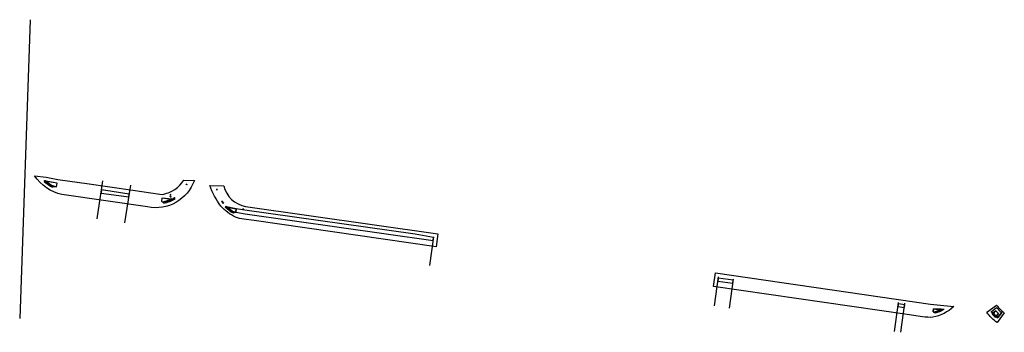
# Model space of a CAD drawing. Header units: feet. Extents: x 0 to 2468915, y 11 to 265913.
# Tile 1 of 7: x 2464923 to 2466293, y 263445 to 263879. Entities that reach past the tile are written whole.
import ezdxf

# ---------------------------------------------------------------- set-up
doc = ezdxf.new("R2010")
doc.units = ezdxf.units.FT
doc.header["$MEASUREMENT"] = 0
doc.linetypes.add('constlimit', pattern=[0])
for name, color, linetype in [('PS_P_Object', 92, 'Continuous'), ('PV_P_Curb', 120, 'Continuous'), ('PV_P_Curb_Ramp', 120, 'Continuous'), ('PV_P_Saw_Cut_Line', 62, 'Continuous'), ('PV_P_Walk', 231, 'Continuous'), ('RW_P_Const_Limits', 120, 'constlimit'), ('XS_P_Finished_Grade', 3, 'Continuous')]:
    doc.layers.add(name, color=color, linetype=linetype)
for name, color, linetype, plot in [('SC_Scratch1', 11, 'Continuous', False), ('SC_Scratch3', 140, 'Continuous', False), ('SC_Scratch4', 80, 'Continuous', False)]:
    doc.layers.add(name, color=color, linetype=linetype, plot=plot)

msp = doc.modelspace()

# ---------------------------------------------------------------- linework, layer by layer
at = {"layer": 'PS_P_Object', "elevation": 1151.1}
for points in [[(2465154.6, 263651.4), (2465156.3, 263650.5)], [(2465155, 263650.1), (2465155.5, 263651)]]:
    msp.add_lwpolyline(points, dxfattribs=at)
at = {"layer": 'PS_P_Object'}
for points in [[(2465133.2, 263633.3), (2465132.3, 263633.5)], [(2465133.5, 263636.1), (2465132.6, 263636.3)], [(2465133.4, 263634.2), (2465133, 263632.4)], [(2465133.3, 263635.1), (2465133.8, 263637)], [(2465196.6, 263643.2), (2465198.5, 263643.3)], [(2465197.5, 263644.2), (2465197.6, 263643.2)], [(2465232.9, 263616.1), (2465233.9, 263615.9)], [(2465234.1, 263616.8), (2465233.6, 263614.9)]]:
    msp.add_lwpolyline(points, dxfattribs=at)
at = {"layer": 'PV_P_Curb'}
for p, q in [((2464960, 263654.9), (2464959.1, 263655)), ((2464975.3, 263652.2), (2464960, 263654.9)), ((2464969.8, 263647.7), (2464971.3, 263647.5)), ((2464971.3, 263647.5), (2464974.6, 263647.3)), ((2464974.6, 263647.3), (2464975.3, 263652.2)), ((2465121, 263626.6), (2465121.7, 263631.6)), ((2465122.1, 263626), (2465121, 263626.6)), ((2465121.7, 263631.6), (2465134.8, 263630.2)), ((2465123.5, 263625.8), (2465122.1, 263626)), ((2465134.8, 263630.2), (2465135.7, 263630.1))]:
    msp.add_line(p, q, dxfattribs=at)
for points in [[(2464958.3, 263655.7), (2464958.7, 263656.1)], [(2464960.7, 263654.3), (2464959.8, 263654.4)], [(2464975.3, 263652.2), (2464960.7, 263654.3)], [(2464974.6, 263647.3), (2464970.6, 263647.8), (2464968.8, 263648.1)], [(2465121, 263626.6), (2465124.8, 263626.1)], [(2465121.7, 263631.6), (2465134, 263629.8)], [(2465134, 263629.8), (2465134.9, 263629.7)], [(2465206.7, 263624.2), (2465206.4, 263623.9)], [(2466194.3, 263473.6), (2466194.8, 263477.6)], [(2466194.3, 263473.6), (2466196, 263473.4)], [(2466194.3, 263473.6), (2466195.4, 263473.2)], [(2466194.8, 263477.6), (2466204, 263476.3)], [(2466194.8, 263477.6), (2466205.3, 263476.9)], [(2466195.4, 263473.2), (2466196.3, 263473)], [(2466205.3, 263476.9), (2466206.3, 263476.8)]]:
    msp.add_lwpolyline(points, dxfattribs=at)
for points in [[(2464958.3, 263655.7), (2464962.5, 263652.2, 0.059859), (2464969.8, 263647.7, 0.052757)], [(2464958.7, 263656.1), (2464962.8, 263652.7, 0.053745), (2464971.3, 263647.5, 0.060746)], [(2465122.1, 263626, 0.089742), (2465138.5, 263632.2)], [(2465123.5, 263625.8, 0.064122), (2465135.5, 263630, 0.026931), (2465138.8, 263631.8)], [(2466194.4, 263473, 0.056891), (2466206.1, 263477.3, 0.044908)], [(2466195.3, 263472.7, 0.057646), (2466207.2, 263477.3)]]:
    msp.add_lwpolyline(points, format="xyb", dxfattribs=at)
at = {"layer": 'PV_P_Curb', "elevation": 143.9}
for points in [[(2465204.1, 263627.1), (2465204.4, 263627.4)], [(2465204.1, 263627.1), (2465206.4, 263623.9)], [(2465204.4, 263627.4), (2465206.7, 263624.2)]]:
    msp.add_lwpolyline(points, dxfattribs=at)
at = {"layer": 'PV_P_Curb_Ramp'}
for points in [[(2465138.5, 263632.2), (2465138.8, 263631.8)], [(2465210, 263619.8), (2465210.4, 263620.2)], [(2465224.4, 263616.5), (2465210.8, 263619.1)], [(2465224.4, 263616.5), (2465211.5, 263618.4)], [(2465223.8, 263611.8), (2465219.5, 263612.3)], [(2465221.5, 263611.8), (2465220.4, 263611.8)], [(2465221.3, 263611.4), (2465222.3, 263611.4)], [(2465221.5, 263611.8), (2465223.8, 263611.8)], [(2465223.8, 263611.8), (2465224.4, 263616.5)], [(2466195.3, 263472.7), (2466194.4, 263473)], [(2466206.1, 263477.3), (2466207.2, 263477.3)], [(2466275, 263473.5), (2466275.4, 263473.8)], [(2466281.3, 263474.5), (2466276.9, 263471.4)], [(2466284.9, 263471.1), (2466281.6, 263466.7)], [(2466283.8, 263465), (2466284.1, 263465.4)]]:
    msp.add_lwpolyline(points, dxfattribs=at)
for points in [[(2465221.3, 263611.4, -0.077599), (2465210, 263619.8)], [(2465222.3, 263611.4, -0.089421), (2465210.4, 263620.2)], [(2466275, 263473.5, 0.059574), (2466283.8, 263465)], [(2466277.3, 263471.6, 0.031797), (2466281.9, 263467.1)], [(2466281.4, 263474.6, 0.024485), (2466284.9, 263471.1), (2466281, 263467.3, -0.024338), (2466277.4, 263470.8), (2466281.4, 263474.6)]]:
    msp.add_lwpolyline(points, format="xyb", dxfattribs=at)
at = {"layer": 'PV_P_Saw_Cut_Line'}
for points in [[(2464957.4, 263654.6), (2464958.3, 263655.7)], [(2464969.8, 263647.7), (2464969.1, 263646.4)], [(2465139.6, 263630.5), (2465138.5, 263632.2)], [(2465123.5, 263625.8), (2465123.8, 263624.4)], [(2466195.3, 263472.7), (2466197.2, 263471.9)], [(2466207.2, 263477.3), (2466209.3, 263477)], [(2466276, 263470.5), (2466276.9, 263471.4)], [(2466280.8, 263465.8), (2466281.6, 263466.7)]]:
    msp.add_lwpolyline(points, dxfattribs=at)
for points in [[(2464957.4, 263654.6, 0.06431), (2464969.1, 263646.4, 0.073316)], [(2465123.8, 263624.4, 0.079768), (2465139.6, 263630.5)], [(2465220.7, 263610.3, -0.077599), (2465209.1, 263618.9, -0.077599)], [(2466197.2, 263471.9, 0.058532), (2466209.3, 263477)], [(2466276, 263470.5, 0.032221), (2466280.8, 263465.8, 0.032221)]]:
    msp.add_lwpolyline(points, format="xyb", dxfattribs=at)
at = {"layer": 'PV_P_Saw_Cut_Line', "elevation": 143.9}
for points in [[(2465209.1, 263618.9), (2465210, 263619.8)], [(2465220.7, 263610.3), (2465221.3, 263611.4)]]:
    msp.add_lwpolyline(points, dxfattribs=at)
at = {"layer": 'PV_P_Walk'}
for points in [[(2465036.6, 263638.5), (2465075.2, 263633.1), (2465075.8, 263636.8), (2465037.3, 263643)], [(2465223.8, 263611.8), (2465237.2, 263609.8), (2465498.7, 263572.6), (2465499.2, 263576.6), (2465473.6, 263581.3), (2465236.7, 263614.8), (2465224.4, 263616.5), (2465223.8, 263611.8)], [(2465895.2, 263520.2), (2465894.7, 263516.2), (2465915.5, 263513.3), (2465916, 263517.2)], [(2466154.1, 263479.3), (2466154.6, 263483.3), (2466145.7, 263484.6), (2466145.1, 263480.6)]]:
    msp.add_lwpolyline(points, close=True, dxfattribs=at)
msp.add_lwpolyline([(2466282.3, 263479.4, 0.057703), (2466289.5, 263472.4), (2466284.1, 263465.4, -0.059574), (2466275.4, 263473.8), (2466282.3, 263479.4)], format="xyb", dxfattribs=at)
at = {"layer": 'RW_P_Const_Limits'}
for points in [[(2464960.2, 263660.5), (2464976.2, 263657.2), (2464979.4, 263656.7), (2465016.5, 263651.5), (2465080.6, 263642.4), (2465118.1, 263637.1), (2465122.3, 263636.5, 0.204693), (2465151.7, 263656.4), (2465166.4, 263656), (2465166.4, 263656, -0.373227), (2465101.2, 263619.3), (2464982.1, 263636.4, -0.195926), (2464944.1, 263662.4)], [(2466190.6, 263484.1), (2466222.8, 263480.6, -0.134895), (2466193.7, 263465.9, -0.058448), (2466179.4, 263466.5), (2466157.8, 263469.9), (2465888.5, 263508.5), (2465891.2, 263527.5)], [(2466282.3, 263482.7, 0.064225), (2466293.1, 263472), (2466283.1, 263458.7, -0.089253), (2466268.7, 263472.8)]]:
    msp.add_lwpolyline(points, format="xyb", close=True, dxfattribs=at)
at = {"layer": 'RW_P_Const_Limits', "elevation": 143.9}
msp.add_lwpolyline([(2465187.6, 263649.1), (2465207.1, 263648.6, 0.293289), (2465237.6, 263619.7), (2465505, 263582), (2465502.5, 263563.9), (2465249.5, 263600.1), (2465235.3, 263602.2, -0.062945), (2465223.5, 263605, -0.091695), (2465203.2, 263620.1, -0.065983)], format="xyb", close=True, dxfattribs=at)
at = {"layer": 'SC_Scratch1'}
for points in [[(2466276.9, 263471.4, -0.013781), (2466275, 263473.5)], [(2466283.8, 263465, -0.013515), (2466281.6, 263466.7)]]:
    msp.add_lwpolyline(points, format="xyb", dxfattribs=at)
msp.add_lwpolyline([(2466275.4, 263473.8), (2466282.3, 263479.4, 0.057703), (2466289.5, 263472.4), (2466284.1, 263465.4, -0.013675), (2466281.9, 263467.1), (2466284.9, 263471.1), (2466281.4, 263474.6), (2466277.3, 263471.6, -0.014044)], format="xyb", close=True, dxfattribs=at)
at = {"layer": 'SC_Scratch3'}
for points in [[(2464937.9, 263879.3), (2464923.3, 263464.2)], [(2465031.3, 263602.6), (2465039.1, 263655.4)], [(2465069.8, 263596.9), (2465077.7, 263649.6)], [(2465493.7, 263537.6), (2465499.4, 263577.7)], [(2465889.8, 263481.6), (2465895.5, 263521.9)], [(2465910.6, 263478.7), (2465916.3, 263518.9)], [(2466140.3, 263446.2), (2466146, 263486.5)], [(2466149.2, 263445), (2466154.9, 263485.3)]]:
    msp.add_lwpolyline(points, dxfattribs=at)
at = {"layer": 'SC_Scratch4'}
for points in [[(2464975.3, 263652.2), (2464960.2, 263654.9, 0.074247), (2464971.3, 263647.5), (2464974.6, 263647.3), (2464975.3, 263652.2)], [(2465121.7, 263631.6), (2465134.8, 263630.2, -0.066515), (2465122.1, 263626), (2465121, 263626.6), (2465121.7, 263631.6)], [(2465211.7, 263618.9), (2465224.4, 263616.5), (2465223.8, 263611.8), (2465221.5, 263611.8, -0.072435), (2465211.7, 263618.9)], [(2466194.8, 263477.6), (2466194.3, 263473.6), (2466195.4, 263473.2, 0.048031), (2466205.3, 263476.9), (2466194.8, 263477.6)], [(2466281.4, 263474.6, 0.019096), (2466284.9, 263471.1), (2466281.9, 263467.1, -0.031797), (2466277.3, 263471.6), (2466281.4, 263474.6)]]:
    msp.add_lwpolyline(points, format="xyb", dxfattribs=at)
at = {"layer": 'XS_P_Finished_Grade'}
for points in [[(2466275.4, 263473.8), (2466282.3, 263479.4)], [(2466284.1, 263465.4), (2466289.5, 263472.4)]]:
    msp.add_lwpolyline(points, dxfattribs=at)

doc.saveas('drawing.dxf')
